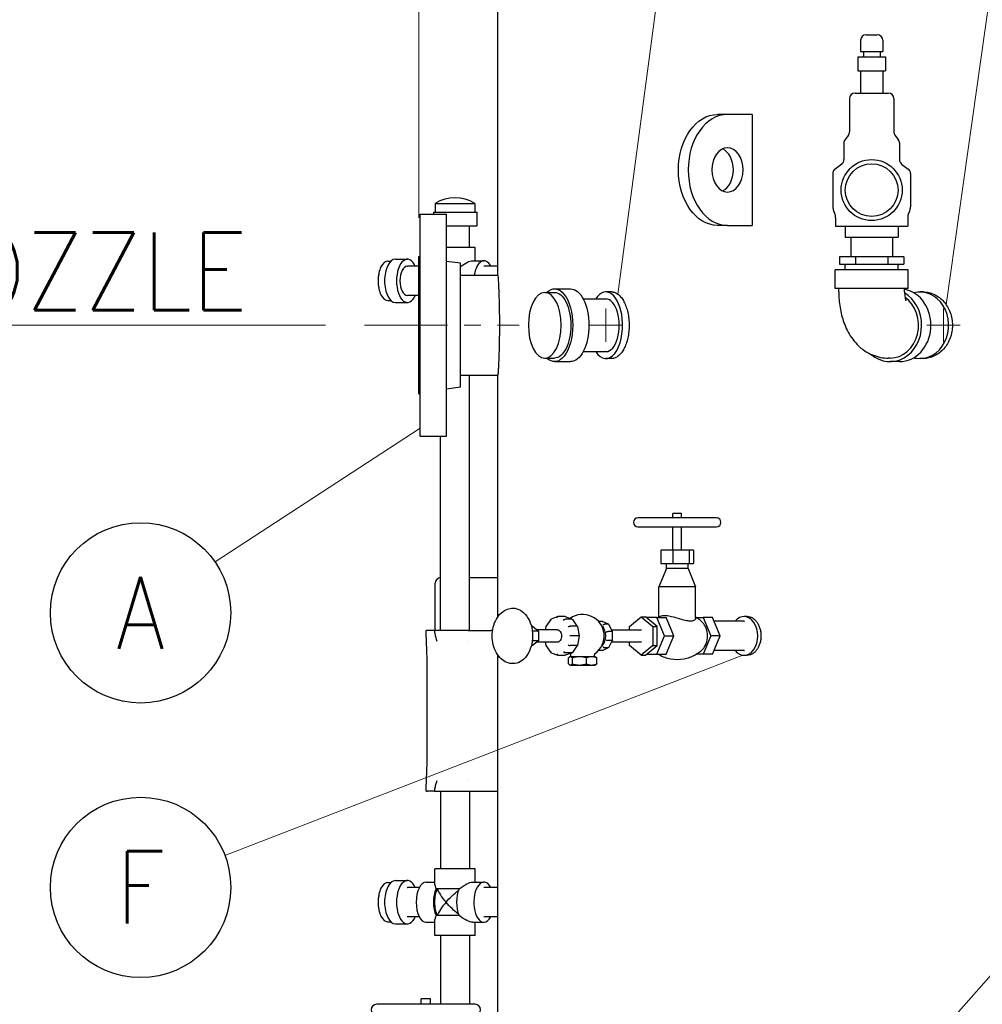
# Model space of a CAD drawing. Extents: x 0 to 796, y 0 to 496.
# Tile 194 of 242: x 610 to 653, y 256 to 300. Entities that reach past the tile are written whole.
import ezdxf
from ezdxf.enums import TextEntityAlignment as Align

# ---------------------------------------------------------------- set-up
doc = ezdxf.new("R2010")
doc.units = 0
doc.header["$LTSCALE"] = 12
doc.header["$MEASUREMENT"] = 0
doc.header["$PDMODE"] = 1
doc.linetypes.add('CSS', pattern=[0.5, 0.3125, -0.0625, 0.0625, -0.0625])
doc.layers.get('0').update_dxf_attribs({"linetype": 'CONTINUOUS'})
doc.layers.get('Defpoints').update_dxf_attribs({"linetype": 'CONTINUOUS'})
doc.layers.add('CSS', color=4, linetype='CSS', lineweight=13)
doc.layers.add('Leader', color=41, linetype='CONTINUOUS', lineweight=13)
for name, color, linetype in [('D', 2, 'CONTINUOUS'), ('Q', 4, 'CONTINUOUS'), ('X', 1, 'CONTINUOUS')]:
    doc.layers.add(name, color=color, linetype=linetype)
doc.styles.get("Standard").update_dxf_attribs({"font": 'SIMPLEX.SHX', "width": 0.875})
doc.dimstyles.get("Standard").update_dxf_attribs({"dimscale": 28, "dimtxt": 0.125, "dimasz": 0.125, "dimexe": 0.04375, "dimexo": 0.0625, "dimgap": 0.04375, "dimtad": 0, "dimtih": 1, "dimtoh": 1, "dimdec": 4, "dimzin": 12, "dimdsep": 46, "dimlunit": 5, "dimtxsty": 'Standard', "dimcen": 0, "dimclrd": 256, "dimclre": 256, "dimclrt": 256, "dimadec": 1, "dimazin": 3, "dimtfac": 0.875, "dimtdec": 4, "dimtofl": 0, "dimtmove": 0, "dimatfit": 2, "dimfxl": 1, "dimtolj": 1, "dimtzin": 12, "dimlwd": 13, "dimlwe": 13, "dimarcsym": 0})

# ---------------------------------------------------------------- blocks, each defined once
blk = doc.blocks.new('*D69')
at = {"layer": 'D', "lineweight": 13, "transparency": 16777216}
for p, q in [((623.611, 286.293), (585.508, 286.293)), ((586.733, 282.793), (586.733, 241.404)), ((586.733, 194.793), (586.733, 235.454)), ((641.028, 191.293), (585.508, 191.293))]:
    blk.add_line(p, q, dxfattribs=at)
at = {"layer": 'D', "transparency": 16777216}
for points in [[(586.15, 282.793), (587.317, 282.793), (586.733, 286.293)], [(586.15, 194.793), (587.317, 194.793), (586.733, 191.293)]]:
    blk.add_solid(points, dxfattribs=at)
at = {"layer": 'Defpoints', "color": 0, "transparency": 16777216}
for p in [(625.361, 286.293), (586.733, 191.293), (642.778, 191.293)]:
    blk.add_point(p, dxfattribs=at)
at = {"layer": 'D', "transparency": 16777216, "insert": (586.733, 238.429), "char_height": 3.5, "attachment_point": 5}
blk.add_mtext('\\A1;95{}{\\C2;%%p1}', dxfattribs=at)
blk = doc.blocks.new('*D114')
at = {"layer": 'D', "lineweight": 13, "transparency": 16777216}
for p, q in [((627.815, 291.138), (627.815, 334.744)), ((669.69, 319.802), (669.69, 334.744)), ((666.19, 333.519), (631.315, 333.519))]:
    blk.add_line(p, q, dxfattribs=at)
at = {"layer": 'D', "transparency": 16777216}
for points in [[(631.315, 334.102), (631.315, 332.935), (627.815, 333.519)], [(666.19, 334.102), (666.19, 332.935), (669.69, 333.519)]]:
    blk.add_solid(points, dxfattribs=at)
at = {"layer": 'Defpoints', "color": 0, "transparency": 16777216}
for p in [(627.815, 333.519), (669.69, 318.052), (627.815, 289.388)]:
    blk.add_point(p, dxfattribs=at)
at = {"layer": 'D', "transparency": 16777216, "insert": (648.752, 337.41), "char_height": 3.5, "attachment_point": 5}
blk.add_mtext('\\A1;42{}{\\C2;%%p1/2}', dxfattribs=at)
blk = doc.blocks.new('*D137')
at = {"layer": 'D', "lineweight": 13, "transparency": 16777216}
for p, q in [((613.332, 370.293), (564.529, 370.293)), ((565.754, 366.793), (565.754, 283.841)), ((565.754, 194.793), (565.754, 277.891)), ((641.028, 191.293), (564.529, 191.293))]:
    blk.add_line(p, q, dxfattribs=at)
at = {"layer": 'D', "transparency": 16777216}
for points in [[(565.171, 366.793), (566.338, 366.793), (565.754, 370.293)], [(565.171, 194.793), (566.338, 194.793), (565.754, 191.293)]]:
    blk.add_solid(points, dxfattribs=at)
at = {"layer": 'Defpoints', "color": 0, "transparency": 16777216}
for p in [(615.082, 370.293), (565.754, 191.293), (642.778, 191.293)]:
    blk.add_point(p, dxfattribs=at)
at = {"layer": 'D', "transparency": 16777216, "insert": (565.754, 280.866), "char_height": 3.5, "attachment_point": 5}
blk.add_mtext('\\A1;179{}{\\C2;%%p1}', dxfattribs=at)

msp = doc.modelspace()

# ---------------------------------------------------------------- linework, layer by layer
for p, q in [((631.37703, 288.54328), (631.37703, 301.29328)), ((647.70961, 299.13328), (647.70961, 298.63328)), ((647.95961, 299.38328), (648.20961, 299.38328)), ((648.20961, 299.38328), (648.45961, 299.38328)), ((648.70961, 299.13328), (648.70961, 298.63328)), ((647.70961, 298.63328), (648.70961, 298.63328)), ((647.83461, 298.63328), (647.83461, 298.38328)), ((648.58461, 298.63328), (648.58461, 298.38328)), ((647.58461, 298.38328), (648.83461, 298.38328)), ((647.58461, 298.38328), (647.58461, 297.75828)), ((648.83461, 298.38328), (648.83461, 297.75828)), ((647.58461, 297.75828), (648.83461, 297.75828)), ((647.70961, 297.75828), (647.70961, 296.75828)), ((648.70961, 297.75828), (648.70961, 296.75828)), ((647.20961, 296.50828), (647.20961, 295.00828)), ((647.45961, 296.75828), (648.20961, 296.75828)), ((648.20961, 296.75828), (648.95961, 296.75828)), ((649.20961, 296.50828), (649.20961, 295.00828)), ((641.71461, 295.79328), (641.27267, 295.79328)), ((642.82037, 295.79328), (641.71461, 295.79328)), ((642.82037, 295.79328), (642.82037, 290.79328)), ((647.15961, 294.85828), (647.00961, 294.65828)), ((649.25961, 294.85828), (649.40961, 294.65828)), ((646.95961, 294.50828), (646.95961, 293.75828)), ((649.45961, 294.50828), (649.45961, 293.75828)), ((646.85961, 293.55828), (646.55961, 293.33328)), ((649.55961, 293.55828), (649.85961, 293.33328)), ((646.45961, 293.13328), (646.45961, 291.63328)), ((649.95961, 293.13328), (649.95961, 291.63328)), ((627.87453, 281.29328), (627.87453, 291.29328)), ((627.87453, 291.29328), (629.06453, 291.29328)), ((629.06453, 281.29328), (629.06453, 291.29328)), ((646.54614, 291.32559), (646.49807, 291.44097)), ((646.58461, 291.13328), (646.58461, 290.75828)), ((649.83461, 291.13328), (649.83461, 290.75828)), ((649.87307, 291.32559), (649.92114, 291.44097)), ((641.71461, 290.79328), (641.27267, 290.79328)), ((641.71461, 290.79328), (642.82037, 290.79328)), ((646.58461, 290.75828), (649.83461, 290.75828)), ((647.02211, 290.75828), (647.02211, 290.25828)), ((649.39711, 290.75828), (649.39711, 290.25828)), ((647.02211, 290.25828), (649.39711, 290.25828)), ((647.27211, 290.25828), (647.27211, 289.38328)), ((649.14711, 290.25828), (649.14711, 289.38328)), ((627.81453, 283.19828), (627.81453, 289.38828)), ((627.81453, 289.38828), (627.87453, 289.38828)), ((646.76623, 289.38328), (646.76623, 289.04328)), ((647.48792, 289.38328), (646.76623, 289.38328)), ((648.93129, 289.38328), (647.48792, 289.38328)), ((647.48792, 289.38328), (647.48792, 289.04328)), ((648.93129, 289.38328), (648.93129, 289.04328)), ((649.65298, 289.38328), (648.93129, 289.38328)), ((649.65298, 289.38328), (649.65298, 289.04328)), ((629.69453, 289.09093), (629.06453, 289.16828)), ((629.69453, 283.49563), (629.69453, 289.09093)), ((646.76623, 289.04328), (647.48792, 289.04328)), ((647.01448, 289.04328), (647.01448, 288.98994)), ((647.02062, 288.79328), (647.01448, 288.98994)), ((647.48792, 289.04328), (648.93129, 289.04328)), ((648.93129, 289.04328), (649.65298, 289.04328)), ((649.39859, 288.79328), (649.40473, 288.98994)), ((649.40473, 289.04328), (649.40473, 288.98994)), ((629.69453, 288.54328), (631.37703, 288.54328)), ((649.84961, 288.79328), (646.56961, 288.79328)), ((646.56961, 287.95328), (646.56961, 288.79328)), ((649.84961, 287.95328), (649.84961, 288.79328)), ((636.50993, 287.79328), (636.23929, 287.79328)), ((649.84961, 287.95328), (646.56961, 287.95328)), ((646.72961, 287.79328), (646.72961, 287.95328)), ((649.68961, 287.79328), (649.68961, 287.95328)), ((650.53328, 287.79328), (650.37703, 287.79328)), ((636.50993, 284.79328), (636.23929, 284.79328)), ((649.03961, 284.81328), (648.95961, 284.81328)), ((649.45961, 284.65328), (649.03961, 284.65328)), ((650.53328, 284.79328), (650.37703, 284.79328)), ((629.69453, 284.04328), (631.37703, 284.04328)), ((631.37703, 273.16072), (631.37703, 284.04328)), ((627.81453, 283.19828), (627.87453, 283.19828)), ((629.69453, 283.49563), (629.06453, 283.41828)), ((627.87453, 281.29328), (629.06453, 281.29328)), ((642.5985, 273.16828), (642.46238, 273.16828)), ((642.5985, 271.41828), (642.46238, 271.41828))]:
    msp.add_line(p, q)
for radius in [1.375, 1.1875]:
    msp.add_circle((648.20961, 292.38328), radius)
for centre, radius, start, end in [((647.95961, 299.13328), 0.25, 90, 180), ((648.45961, 299.13328), 0.25, 360, 90), ((647.45961, 296.50828), 0.25, 90, 180), ((648.95961, 296.50828), 0.25, 360, 90), ((647.20961, 294.50828), 0.25, 143.130102, 180), ((646.95961, 295.00828), 0.25, 323.130102, 360), ((649.45961, 295.00828), 0.25, 180, 216.869898), ((649.20961, 294.50828), 0.25, 0, 36.869898), ((646.70961, 293.75828), 0.25, 306.869898, 0), ((649.70961, 293.75828), 0.25, 180, 233.130102), ((646.70961, 293.13328), 0.25, 126.869898, 180), ((649.70961, 293.13328), 0.25, 360, 53.130102), ((646.95961, 291.63328), 0.5, 180, 202.619865), ((649.45961, 291.63328), 0.5, 337.380135, 0), ((646.08461, 291.13328), 0.5, 0, 22.619865), ((650.33461, 291.13328), 0.5, 157.380135, 180)]:
    msp.add_arc(centre, radius, start, end)
at = {"extrusion": (0, 0, -1)}
for centre, major_axis, start_param in [((641.27267, 293.29328), (0, -2.5), 0), ((641.71461, 293.29328), (0, -1), -3.14159265)]:
    msp.add_ellipse(centre, major_axis=major_axis, ratio=0.70710678, start_param=start_param, end_param=3.14159265, dxfattribs=at)
for centre, major_axis, ratio, start_param, end_param in [((641.71461, 293.29328), (0, 2.5), 0.70710678, 0, 3.14159265), ((641.27267, 293.29328), (0, -1), 0.70710678, 0.3178237, 2.82376895), ((636.23929, 286.29328), (0, 1.5), 0.5, -1.37475597, 0.65726415), ((649.03961, 286.29328), (0, -1.64), 0.8660254, -0.64144339, 2.66577184), ((649.03961, 286.29328), (0, -1.48), 0.8660254, 0, 2.59196631), ((649.45961, 286.29328), (0, -1.64), 0.8660254, 0, 2.97893666), ((650.37703, 286.29328), (0, -1.5), 0.8660254, -0.12311186, 3.35807018), ((636.23929, 286.29328), (0, -1.5), 0.5, -0.65726415, 1.76683668), ((650.37703, 286.29328), (0, -1.5), 0.8660254, -0.21647753, -0.12311186), ((642.46238, 272.29328), (0, -0.875), 0.70710678, -0.7205718, 3.86216445)]:
    msp.add_ellipse(centre, major_axis=major_axis, ratio=ratio, start_param=start_param, end_param=end_param)
for points, knots in [([(631.37703, 288.54328), (631.37703, 288.54328), (631.37783, 288.52976), (631.38111, 288.4728), (631.38359, 288.42938), (631.38982, 288.31456), (631.39357, 288.24307), (631.40163, 288.07786), (631.40592, 287.98414), (631.41423, 287.7844), (631.41852, 287.67157), (631.42658, 287.42586), (631.43034, 287.29299), (631.43658, 287.01582), (631.43906, 286.8713), (631.44235, 286.58068), (631.44315, 286.43457), (631.44315, 286.15199), (631.44235, 286.00588), (631.43906, 285.71525), (631.43658, 285.57073), (631.43034, 285.29357), (631.42658, 285.1607), (631.41852, 284.91499), (631.41423, 284.80215), (631.40592, 284.60242), (631.40163, 284.5087), (631.39357, 284.34349), (631.38982, 284.272), (631.38359, 284.15718), (631.38111, 284.11376), (631.37783, 284.0568), (631.37703, 284.04328), (631.37703, 284.04328)], [-25.83955118, -25.83955118, -25.83955118, -25.83955118, -24.76290343, -24.76290343, -23.68625568, -23.68625568, -22.60960793, -22.60960793, -21.53296018, -21.53296018, -20.456312, -20.456312, -19.37966382, -19.37966382, -18.30301563, -18.30301563, -17.22636745, -17.22636745, -16.14971927, -16.14971927, -15.07307109, -15.07307109, -13.9964229, -13.9964229, -12.91977472, -12.91977472, -11.84312697, -11.84312697, -10.76647922, -10.76647922, -9.68983147, -9.68983147, -8.61318373, -8.61318373, -8.61318373, -8.61318373]), ([(636.50993, 287.79328), (636.55702, 287.79328), (636.60603, 287.78427), (636.70416, 287.7463), (636.75328, 287.71736), (636.84807, 287.64082), (636.89381, 287.59315), (636.97882, 287.48301), (637.01809, 287.42052), (637.08786, 287.28736), (637.12076, 287.21213), (637.17893, 287.04831), (637.20421, 286.95972), (637.24488, 286.77494), (637.26031, 286.6786), (637.28055, 286.48486), (637.28537, 286.38746), (637.28537, 286.1991), (637.28055, 286.1017), (637.26031, 285.90796), (637.24488, 285.81162), (637.20421, 285.62684), (637.17893, 285.53825), (637.12076, 285.37443), (637.08786, 285.2992), (637.01809, 285.16604), (636.97882, 285.10355), (636.89381, 284.9934), (636.84807, 284.94574), (636.75328, 284.8692), (636.70416, 284.84026), (636.60603, 284.80229), (636.55702, 284.79328), (636.50993, 284.79328)], [-17.22400369, -17.22400369, -17.22400369, -17.22400369, -16.5063369, -16.5063369, -15.7886701, -15.7886701, -15.07100331, -15.07100331, -14.35333652, -14.35333652, -13.63566967, -13.63566967, -12.91800282, -12.91800282, -12.20033597, -12.20033597, -11.48266913, -11.48266913, -10.76500228, -10.76500228, -10.04733543, -10.04733543, -9.32966858, -9.32966858, -8.61200173, -8.61200173, -7.89433494, -7.89433494, -7.17666815, -7.17666815, -6.45900135, -6.45900135, -5.74133456, -5.74133456, -5.74133456, -5.74133456]), ([(646.72961, 287.79328), (646.72961, 287.55871), (646.74781, 287.32421), (646.82312, 286.86064), (646.87991, 286.63166), (647.04366, 286.18088), (647.14975, 285.95843), (647.44941, 285.523), (647.64467, 285.30554), (648.11487, 284.99998), (648.35107, 284.89557), (648.72587, 284.8245), (648.84271, 284.81328), (648.95961, 284.81328)], [3.14159265, 3.14159265, 3.14159265, 3.14159265, 3.45575192, 3.45575192, 3.76991118, 3.76991118, 4.08407045, 4.08407045, 4.39822972, 4.39822972, 4.61786373, 4.61786373, 4.71238898, 4.71238898, 4.71238898, 4.71238898]), ([(649.68961, 287.79328), (649.68961, 287.74776), (649.69169, 287.70224), (649.69943, 287.61706), (649.70499, 287.57727), (649.71761, 287.50907), (649.72455, 287.48005), (649.73727, 287.43528), (649.74311, 287.4186), (649.75072, 287.39919), (649.75303, 287.39449), (649.75303, 287.39449)], [3.141592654, 3.141592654, 3.141592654, 3.141592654, 3.321278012, 3.321278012, 3.496123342, 3.496123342, 3.658463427, 3.658463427, 3.80654507, 3.80654507, 3.927859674, 3.927859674, 3.927859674, 3.927859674]), ([(650.53328, 287.79328), (650.61484, 287.79328), (650.69937, 287.78427), (650.86788, 287.7463), (650.95186, 287.71736), (651.11327, 287.64082), (651.19083, 287.59315), (651.33449, 287.48301), (651.40059, 287.42052), (651.51776, 287.28736), (651.57283, 287.21213), (651.67001, 287.04831), (651.71212, 286.95972), (651.77979, 286.77494), (651.80541, 286.6786), (651.83902, 286.48486), (651.847, 286.38746), (651.847, 286.1991), (651.83902, 286.1017), (651.80541, 285.90796), (651.77979, 285.81162), (651.71212, 285.62684), (651.67001, 285.53825), (651.57283, 285.37443), (651.51776, 285.2992), (651.40059, 285.16604), (651.33449, 285.10355), (651.19083, 284.9934), (651.11327, 284.94574), (650.95186, 284.8692), (650.86788, 284.84026), (650.69937, 284.80229), (650.61484, 284.79328), (650.53328, 284.79328)], [-17.22400369, -17.22400369, -17.22400369, -17.22400369, -16.5063369, -16.5063369, -15.7886701, -15.7886701, -15.07100331, -15.07100331, -14.35333652, -14.35333652, -13.63566967, -13.63566967, -12.91800282, -12.91800282, -12.20033597, -12.20033597, -11.48266913, -11.48266913, -10.76500228, -10.76500228, -10.04733543, -10.04733543, -9.32966858, -9.32966858, -8.61200173, -8.61200173, -7.89433494, -7.89433494, -7.17666815, -7.17666815, -6.45900135, -6.45900135, -5.74133456, -5.74133456, -5.74133456, -5.74133456]), ([(642.5985, 273.16828), (642.63734, 273.16828), (642.6776, 273.16302), (642.75786, 273.14088), (642.79787, 273.124), (642.87475, 273.07935), (642.91169, 273.05154), (642.98013, 272.98729), (643.01162, 272.95084), (643.06744, 272.87316), (643.09368, 272.82927), (643.13997, 272.7337), (643.16003, 272.68203), (643.19227, 272.57424), (643.20447, 272.51804), (643.22048, 272.40503), (643.22428, 272.34821), (643.22428, 272.23834), (643.22048, 272.18153), (643.20447, 272.06852), (643.19227, 272.01232), (643.16003, 271.90453), (643.13997, 271.85285), (643.09368, 271.75729), (643.06744, 271.7134), (643.01162, 271.63572), (642.98013, 271.59927), (642.91169, 271.53501), (642.87475, 271.50721), (642.79787, 271.46256), (642.75786, 271.44568), (642.6776, 271.42354), (642.63734, 271.41828), (642.5985, 271.41828)], [-10.04660878, -10.04660878, -10.04660878, -10.04660878, -9.62800008, -9.62800008, -9.20939138, -9.20939138, -8.79078268, -8.79078268, -8.37217399, -8.37217399, -7.95356529, -7.95356529, -7.53495659, -7.53495659, -7.11634788, -7.11634788, -6.69773918, -6.69773918, -6.27913048, -6.27913048, -5.86052178, -5.86052178, -5.44191308, -5.44191308, -5.02330438, -5.02330438, -4.60469568, -4.60469568, -4.18608699, -4.18608699, -3.76747829, -3.76747829, -3.34886959, -3.34886959, -3.34886959, -3.34886959])]:
    msp.add_open_spline(points, degree=3, knots=knots)
at = {"layer": 'CSS'}
msp.add_line((625.36067, 286.29328), (632.33453, 286.29328), dxfattribs=at)
at = {"layer": 'D'}
for centre in [(615.28247, 273.33072), (615.28247, 260.96186)]:
    msp.add_circle(centre, 4.0625, dxfattribs=at)
at = {"layer": 'Leader'}
for p, q in [((636.7829, 287.69294), (640.31243, 314.29494)), ((651.56894, 287.21253), (655.3823, 314.29932)), ((636.23929, 285.54328), (636.23929, 287.04328)), ((651.43953, 285.54328), (651.43953, 287.04328)), ((636.98929, 286.29328), (635.48929, 286.29328)), ((652.18953, 286.29328), (650.68953, 286.29328)), ((627.87453, 281.65841), (618.63411, 275.62645)), ((668.56006, 274.01204), (617.96892, 216.623)), ((642.40437, 271.42213), (619.08179, 262.40029))]:
    msp.add_line(p, q, dxfattribs=at)
at = {"layer": 'Q'}
for p, q in [((628.55578, 291.78352), (629.44578, 291.78352)), ((628.55578, 291.78352), (628.55578, 291.39552)), ((629.44578, 291.78352), (630.33578, 291.78352)), ((630.33578, 291.78352), (630.33578, 291.39552)), ((628.47078, 291.39552), (629.44578, 291.39552)), ((628.47078, 291.39552), (628.47078, 291.29328)), ((629.44578, 291.39552), (630.42078, 291.39552)), ((630.42078, 291.39552), (630.42078, 290.77552)), ((629.06453, 290.77552), (629.44578, 290.77552)), ((629.44578, 290.77552), (630.42078, 290.77552)), ((630.10328, 289.79328), (630.10328, 290.77552)), ((630.22953, 289.79328), (629.06453, 289.79328)), ((630.35078, 289.79328), (630.22953, 289.79328)), ((630.35078, 289.19828), (630.35078, 289.79328)), ((626.42314, 289.18328), (626.56008, 289.18328)), ((626.75916, 289.26828), (627.29609, 289.26828)), ((627.81453, 288.95078), (627.29609, 288.95078)), ((630.22953, 289.19828), (630.74481, 289.19828)), ((631.37703, 288.95078), (630.74481, 288.95078)), ((627.81453, 287.63578), (627.29609, 287.63578)), ((633.48634, 287.77328), (633.92282, 287.77328)), ((633.92282, 287.93328), (634.65028, 287.93328)), ((626.42314, 287.40328), (626.56008, 287.40328)), ((626.75916, 287.31828), (627.29609, 287.31828)), ((635.21584, 287.48078), (636.23929, 287.48078)), ((635.21584, 285.10578), (636.23929, 285.10578)), ((633.48634, 284.81328), (633.92282, 284.81328)), ((633.92282, 284.65328), (634.65028, 284.65328)), ((630.10328, 272.54328), (630.10328, 284.04328)), ((628.78828, 272.54328), (628.78828, 281.29328)), ((639.31523, 277.80509), (639.25757, 277.80509)), ((639.25757, 277.60824), (639.25757, 277.80509)), ((639.65127, 277.80509), (639.31523, 277.80509)), ((639.65127, 277.60824), (639.65127, 277.80509)), ((641.22608, 277.60824), (637.68277, 277.60824)), ((637.68277, 277.21454), (641.22608, 277.21454)), ((639.25757, 276.15155), (639.25757, 277.21454)), ((639.65127, 276.15155), (639.65127, 277.21454)), ((638.71671, 276.15155), (638.71671, 275.561)), ((639.25675, 276.15155), (638.71671, 276.15155)), ((639.99447, 276.15155), (639.25675, 276.15155)), ((639.25675, 276.15155), (639.25675, 275.561)), ((639.99447, 276.15155), (639.99447, 275.561)), ((640.19214, 276.15155), (639.99447, 276.15155)), ((640.19214, 276.15155), (640.19214, 275.561)), ((638.71671, 275.561), (639.25675, 275.561)), ((638.9623, 275.32478), (638.9623, 275.561)), ((639.25675, 275.561), (639.99447, 275.561)), ((639.94655, 275.32478), (639.94655, 275.561)), ((639.99447, 275.561), (640.19214, 275.561)), ((638.9623, 275.32478), (638.62765, 274.498)), ((639.10644, 275.32478), (638.9623, 275.32478)), ((639.94655, 275.32478), (639.10644, 275.32478)), ((639.94655, 275.32478), (640.28119, 274.498)), ((638.86981, 274.498), (638.62765, 274.498)), ((638.62765, 273.13763), (638.62765, 274.498)), ((640.28119, 274.498), (638.86981, 274.498)), ((640.28119, 273.08862), (640.28119, 274.498)), ((633.758, 273.04077), (633.5346, 272.72484)), ((634.0776, 273.16622), (633.76897, 273.04926)), ((634.39803, 273.16828), (634.08867, 273.16828)), ((634.70739, 273.05105), (634.39803, 273.05105)), ((634.4091, 273.16622), (634.71773, 273.04926)), ((634.72871, 273.04077), (634.9521, 272.72484)), ((636.07741, 272.94953), (635.90614, 272.94953)), ((636.362, 272.82183), (636.09046, 272.9466)), ((637.30109, 272.72516), (637.83003, 273.15703)), ((637.83003, 273.15703), (638.0249, 273.15703)), ((637.83003, 273.15703), (638.35896, 272.72516)), ((638.55384, 272.72516), (638.0249, 273.15703)), ((638.5392, 273.12005), (638.07019, 273.12005)), ((638.5392, 273.12005), (638.95679, 273.12005)), ((638.87673, 272.29328), (638.5392, 273.12005)), ((639.29431, 272.29328), (638.95679, 273.12005)), ((640.31121, 273.12005), (640.62712, 273.12005)), ((641.0447, 273.12005), (640.62712, 273.12005)), ((640.62712, 273.12005), (640.96464, 272.29328)), ((641.38223, 272.29328), (641.0447, 273.12005)), ((642.46238, 272.95078), (641.1138, 272.95078)), ((632.93962, 272.73078), (632.88372, 272.73078)), ((633.20754, 272.51203), (632.92598, 272.51203)), ((632.93962, 272.73078), (633.20754, 272.51203)), ((634.04448, 272.57453), (633.13099, 272.57453)), ((633.20754, 272.51203), (633.20754, 272.07453)), ((633.53327, 272.7217), (633.50538, 272.57453)), ((634.93386, 272.73078), (634.6245, 272.73078)), ((634.95344, 272.7217), (635.03461, 272.29328)), ((636.35017, 272.8242), (636.17339, 272.8242)), ((636.51874, 272.49607), (636.34196, 272.49607)), ((636.5367, 272.49155), (636.37188, 272.81236)), ((636.49985, 272.56328), (637.83003, 272.56328)), ((636.53704, 272.09643), (636.53704, 272.49012)), ((637.30109, 272.56328), (637.30109, 272.72516)), ((638.35896, 272.72516), (638.55384, 272.72516)), ((638.35896, 272.72516), (638.35896, 271.8614)), ((638.55384, 271.8614), (638.55384, 272.72516)), ((633.20754, 272.07453), (632.92598, 272.07453)), ((633.20754, 272.07453), (632.93962, 271.85578)), ((634.04448, 272.01203), (633.13099, 272.01203)), ((633.50538, 272.01203), (633.53327, 271.86486)), ((634.70739, 272.29328), (634.61744, 272.29328)), ((635.01675, 272.29328), (634.70739, 272.29328)), ((635.03461, 272.29328), (634.95344, 271.86486)), ((635.03461, 272.29328), (635.01675, 272.29328)), ((636.51874, 272.09049), (636.34196, 272.09049)), ((636.37188, 271.77419), (636.5367, 272.09501)), ((636.49985, 272.02328), (637.83003, 272.02328)), ((637.30109, 271.8614), (637.30109, 272.02328)), ((638.5392, 271.46651), (638.87673, 272.29328)), ((638.87673, 272.29328), (639.29431, 272.29328)), ((638.95679, 271.46651), (639.29431, 272.29328)), ((640.96464, 272.29328), (640.62712, 271.46651)), ((641.38223, 272.29328), (640.96464, 272.29328)), ((641.0447, 271.46651), (641.38223, 272.29328)), ((632.93962, 271.85578), (632.88372, 271.85578)), ((633.5346, 271.86172), (633.758, 271.54579)), ((634.93386, 271.85578), (634.6245, 271.85578)), ((634.9521, 271.86172), (634.72871, 271.54579)), ((636.07741, 271.63703), (635.90614, 271.63703)), ((636.09046, 271.63996), (636.362, 271.76473)), ((636.35017, 271.76236), (636.17339, 271.76236)), ((637.83003, 271.42953), (637.30109, 271.8614)), ((638.35896, 271.8614), (637.83003, 271.42953)), ((638.0249, 271.42953), (638.55384, 271.8614)), ((638.35896, 271.8614), (638.55384, 271.8614)), ((642.46238, 271.63578), (641.1138, 271.63578)), ((631.37703, 247.41828), (631.37703, 271.42583)), ((633.76897, 271.53729), (634.0776, 271.42034)), ((634.39803, 271.41828), (634.08867, 271.41828)), ((634.70739, 271.53551), (634.39803, 271.53551)), ((634.71773, 271.53729), (634.4091, 271.42034)), ((634.55964, 271.03154), (634.55964, 271.30502)), ((634.6252, 271.35578), (634.60515, 271.3442)), ((634.64456, 271.35578), (634.6252, 271.35578)), ((635.04643, 271.35578), (634.64456, 271.35578)), ((634.66228, 271.35578), (634.66228, 271.45011)), ((634.72949, 271.03154), (634.72949, 271.30502)), ((635.5954, 271.35578), (635.04643, 271.35578)), ((635.36338, 271.03154), (635.36338, 271.30502)), ((635.76186, 271.35578), (635.5954, 271.35578)), ((635.72478, 271.35578), (635.72478, 271.45011)), ((635.76186, 271.35578), (635.7819, 271.3442)), ((635.82742, 271.03154), (635.82742, 271.30502)), ((637.83003, 271.42953), (638.0249, 271.42953)), ((638.07019, 271.46651), (638.5392, 271.46651)), ((638.5392, 271.46651), (638.95679, 271.46651)), ((640.62712, 271.46651), (640.31121, 271.46651)), ((641.0447, 271.46651), (640.62712, 271.46651)), ((634.6252, 270.98078), (634.60515, 270.99235)), ((634.6252, 270.98078), (634.64456, 270.98078)), ((634.64456, 270.98078), (635.04643, 270.98078)), ((635.04643, 270.98078), (635.5954, 270.98078)), ((635.5954, 270.98078), (635.76186, 270.98078)), ((635.76186, 270.98078), (635.7819, 270.99235)), ((628.78828, 265.29328), (628.78828, 261.81104)), ((630.10328, 265.29328), (630.10328, 261.81104)), ((630.22953, 261.79328), (628.54078, 261.79328)), ((628.54078, 261.07703), (628.54078, 261.79328)), ((628.78883, 261.79328), (628.78828, 261.81104)), ((630.10272, 261.79328), (630.10328, 261.81104)), ((630.35078, 261.79328), (630.22953, 261.79328)), ((630.35078, 261.19828), (630.35078, 261.79328)), ((626.42314, 261.18328), (626.56008, 261.18328)), ((626.75916, 261.26828), (627.29609, 261.26828)), ((627.8358, 260.95078), (627.29609, 260.95078)), ((628.14674, 261.19828), (628.54078, 261.19828)), ((629.62663, 260.89328), (628.5874, 260.89328)), ((630.22953, 261.19828), (630.74481, 261.19828)), ((631.37703, 260.95078), (630.74481, 260.95078)), ((627.8358, 259.63578), (627.29609, 259.63578)), ((629.62663, 259.69328), (628.5874, 259.69328)), ((631.37703, 259.63578), (630.74481, 259.63578)), ((626.42314, 259.40328), (626.56008, 259.40328)), ((626.75916, 259.31828), (627.29609, 259.31828)), ((628.14674, 259.38828), (628.54078, 259.38828)), ((628.54078, 258.79328), (628.54078, 259.50953)), ((630.22953, 259.38828), (630.74481, 259.38828)), ((630.35078, 258.79328), (630.35078, 259.38828)), ((630.22953, 258.79328), (628.54078, 258.79328)), ((628.78828, 258.79328), (628.78828, 255.69289)), ((630.10328, 258.79328), (630.10328, 255.69289)), ((630.35078, 258.79328), (630.22953, 258.79328)), ((630.34485, 255.69289), (625.91572, 255.69289)), ((628.34682, 255.93895), (627.91375, 255.93895)), ((627.91375, 255.69289), (627.91375, 255.93895)), ((628.34682, 255.69289), (628.34682, 255.93895))]:
    msp.add_line(p, q, dxfattribs=at)
for centre, radius, start, end in [((629.44578, 290.33789), 1.69763, 58.381478, 121.618522), ((627.67509, 288.29328), 1.69763, 169.512266, 190.487734), ((637.68277, 277.41139), 0.19685, 90, 270), ((641.22608, 277.41139), 0.19685, 270, 90), ((635.19353, 272.29328), 0.96875, 305.152703, 125.487474), ((635.19353, 272.29328), 0.96875, 234.512526, 234.847297), ((634.59978, 271.45011), 0.0625, 360, 54.847297), ((635.78728, 271.45011), 0.0625, 125.152703, 180), ((627.67509, 260.29328), 1.69763, 169.512266, 190.487734), ((625.91572, 255.44682), 0.24606, 90, 270), ((630.34485, 255.44682), 0.24606, 270, 90)]:
    msp.add_arc(centre, radius, start, end, dxfattribs=at)
for centre, major_axis, ratio, start_param, end_param in [((627.29609, 288.29328), (0, 0.975), 0.5, -0.83070009, 1.57079633), ((626.42314, 288.29328), (0, 0.89), 0.5, 0, 1.57079633), ((626.75916, 288.29328), (0, 0.975), 0.5, 0, 1.57079633), ((627.29313, 288.29333), (0.00297, 0.65745), 0.5, 0, 3.14159265), ((630.74481, 288.29328), (0, 0.905), 0.5, -0.75755343, 1.29091344), ((626.42314, 288.29328), (0, -0.89), 0.5, -1.57079633, 0), ((626.75916, 288.29328), (0, -0.975), 0.5, -1.57079633, 0), ((627.29609, 288.29328), (0, -0.975), 0.5, -1.57079633, 0.83070009), ((636.24465, 286.29338), (-0.00536, 1.1874), 0.5, 3.14159265, 6.28318531), ((634.39803, 273.10357), (0, 0.0647), 0.6830127, -0.25326156, 0), ((640.28959, 272.29328), (0, 0.74409), 0.70710678, -2.52611294, -0.61547971), ((642.46238, 272.29328), (0, 0.6575), 0.70710678, -0.03125509, 0), ((635.85644, 272.29328), (0, 0.53125), 0.70710678, -1.57079633, -0.53353364), ((636.32285, 272.77103), (0.0449, 0.04691), 0.55725459, -0.19025319, 0.48996179), ((636.47454, 272.47576), (0.06241, 0.01509), 0.2176587, -0.05259159, 0.73280657), ((635.85644, 272.29328), (0, 0.53125), 0.70710678, -2.60805901, -1.57079633), ((636.29777, 272.11079), (0.06241, -0.01509), 0.2176587, -2.3036029, -0.73280657), ((633.59247, 271.88813), (0.05871, 0.02492), 0.35154199, -4.02061537, -3.06529875), ((633.80219, 271.59154), (0.03935, 0.05083), 0.59927993, -4.27801834, -2.96048358), ((634.37515, 271.59154), (0.03935, -0.05083), 0.59927993, -2.00516696, -0.43437064), ((634.58487, 271.88813), (0.05871, -0.02492), 0.35154199, -2.26256994, -0.69177361), ((634.68451, 271.59154), (-0.03935, 0.05083), 0.59927993, -3.57596329, -2.96048358), ((634.89423, 271.88813), (-0.05871, 0.02492), 0.35154199, -3.83336627, -3.06529875), ((636.14607, 271.81553), (0.0449, -0.04691), 0.55725459, -2.06075812, -0.48996179), ((642.46238, 272.29328), (0, -0.6575), 0.70710678, 0, 0.03125509), ((634.08867, 271.48298), (0, -0.0647), 0.6830127, -1.57079633, 0), ((634.39803, 271.48298), (0, 0.0647), 0.6830127, -3.14159265, -2.88833109), ((627.29609, 260.29328), (0, 0.975), 0.5, -0.83070009, 1.57079633), ((626.42314, 260.29328), (0, 0.89), 0.5, 0, 1.57079633), ((626.75916, 260.29328), (0, 0.975), 0.5, 0, 1.57079633), ((628.14674, 260.29328), (0, 0.905), 0.5, 0, 3.14159265), ((628.92616, 260.29328), (0, -0.905), 0.5, -2.29559325, -0.8459994), ((628.92616, 260.29328), (0, -0.8145), 0.5, -2.39889703, -0.74269563), ((629.44578, 260.29328), (-0.87416, 0.87416), 0.26794919, 0.26179939, 0.58420002), ((629.44578, 260.29328), (-0.78675, 0.78675), 0.26794919, 0.48089624, 1.30899694), ((629.96539, 260.29328), (0, -0.905), 0.5, -2.29559325, -0.8459994), ((630.74481, 260.29328), (0, 0.905), 0.5, -0.75755343, 3.14159265), ((626.42314, 260.29328), (0, -0.89), 0.5, -1.57079633, 0), ((626.75916, 260.29328), (0, -0.975), 0.5, -1.57079633, 0), ((627.29609, 260.29328), (0, -0.975), 0.5, -1.57079633, 0.83070009), ((629.44578, 260.29328), (0.78675, 0.78675), 0.26794919, 1.83259571, 2.66069642), ((629.44578, 260.29328), (0.87416, 0.87416), 0.26794919, 2.55739264, 2.87979327), ((630.74481, 260.29328), (0, -0.905), 0.5, 0, 0.75755343)]:
    msp.add_ellipse(centre, major_axis=major_axis, ratio=ratio, start_param=start_param, end_param=end_param, dxfattribs=at)
at = {"layer": 'Q', "extrusion": (0, 0, -1)}
for centre, major_axis, ratio, start_param, end_param in [((627.29609, 288.29328), (0, 0.6575), 0.5, -0.01804317, 0), ((629.44578, 288.29328), (0.87416, 0.87416), 0.26794919, -1.03055069, -0.26179939), ((630.74481, 288.29328), (0, 0.6575), 0.5, -0.01804317, 0), ((633.92282, 286.29328), (0, 1.64), 0.5, -0.44539857, 1.57079633), ((633.48634, 286.29328), (0, 1.48), 0.5, -4.712388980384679, 1.570796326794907), ((633.92282, 286.29328), (0, 1.48), 0.5, 0, 1.57079633), ((634.65028, 286.29328), (0, 1.64), 0.5, 0, 1.57079633), ((636.23929, 286.29328), (0, 1.1875), 0.5, 0, 0.01804317), ((633.92282, 286.29328), (0, -1.64), 0.5, -1.57079633, 0.44539857), ((633.92282, 286.29328), (0, -1.48), 0.5, -1.57079633, 0), ((634.65028, 286.29328), (0, -1.64), 0.5, -1.57079633, 0), ((636.23929, 286.29328), (0, -1.1875), 0.5, -0.01804317, 0), ((632.05574, 272.29328), (0, 1.25), 0.70710678, 0, 1.57079633), ((633.80219, 272.99502), (0.03935, -0.05083), 0.59927993, -4.27801834, -2.96048358), ((634.08867, 273.10357), (0, 0.0647), 0.6830127, -1.57079633, 0), ((634.37515, 272.99502), (0.03935, 0.05083), 0.59927993, -2.00516696, -0.43437064), ((634.68451, 272.99502), (-0.03935, -0.05083), 0.59927993, -3.57596329, -2.96048358), ((636.07741, 272.88381), (0, 0.06572), 0.67249851, 0, 0.2997086), ((633.59247, 272.69843), (0.05871, -0.02492), 0.35154199, -4.02061537, -3.06529875), ((634.04448, 272.29328), (0, 0.28125), 0.70710678, 0, 1.57079633), ((634.58487, 272.69843), (0.05871, 0.02492), 0.35154199, -2.26256994, -0.69177361), ((634.89423, 272.69843), (-0.05871, -0.02492), 0.35154199, -3.83336627, -3.06529875), ((636.14607, 272.77103), (0.0449, 0.04691), 0.55725459, -2.06075812, -0.48996179), ((636.29777, 272.47576), (0.06241, 0.01509), 0.2176587, -2.3036029, -0.73280657), ((637.83003, 272.29328), (0, 0.27), 0.70710678, 0, 0.03125509), ((632.05574, 272.29328), (0, -1.25), 0.70710678, -1.57079633, 0), ((634.04448, 272.29328), (0, -0.28125), 0.70710678, -1.57079633, 0), ((636.47454, 272.11079), (0.06241, -0.01509), 0.2176587, -0.05259159, 0.73280657), ((637.83003, 272.29328), (0, -0.27), 0.70710678, -0.03125509, 0), ((636.07741, 271.70275), (0, 0.06572), 0.67249851, 2.84188405, 3.14159265), ((636.32285, 271.81553), (0.0449, -0.04691), 0.55725459, -0.19025319, 0.48996179), ((627.29609, 260.29328), (0, 0.6575), 0.5, -0.01804317, 0), ((629.44578, 260.29328), (0.87416, 0.87416), 0.26794919, -1.10779879, -0.26179939), ((630.74481, 260.29328), (0, 0.6575), 0.5, -0.01804317, 0), ((629.44578, 260.29328), (0.78675, 0.78675), 0.26794919, -1.83259571, -1.1187477), ((629.44578, 260.29328), (-0.78675, 0.78675), 0.26794919, -2.02284496, -1.30899694), ((627.29609, 260.29328), (0, -0.6575), 0.5, 0, 0.01804317), ((629.44578, 260.29328), (-0.87416, 0.87416), 0.26794919, -2.87979327, -2.03379386), ((630.74481, 260.29328), (0, -0.6575), 0.5, 0, 0.01804317)]:
    msp.add_ellipse(centre, major_axis=major_axis, ratio=ratio, start_param=start_param, end_param=end_param, dxfattribs=at)
at = {"layer": 'Q', "extrusion": (3.37846e-16, -2.22935e-18, -1)}
msp.add_ellipse((627.29609, 288.29328), major_axis=(0, 0.6575), ratio=0.5, start_param=-0.01804317, end_param=0, dxfattribs=at)
at = {"layer": 'Q'}
for points, knots in [([(632.05574, 271.04328), (631.9604, 271.04328), (631.86524, 271.06259), (631.68299, 271.13709), (631.5965, 271.19361), (631.43667, 271.34034), (631.36491, 271.43299), (631.2447, 271.64523), (631.19748, 271.76597), (631.13354, 272.02126), (631.11715, 272.15592), (631.11673, 272.42537), (631.1327, 272.56012), (631.19613, 272.81698), (631.24357, 272.93907), (631.36699, 273.15749), (631.44275, 273.25412), (631.61491, 273.40732), (631.71036, 273.46554), (631.89116, 273.52893), (631.97341, 273.54328), (632.05574, 273.54328)], [1.57079633, 1.57079633, 1.57079633, 1.57079633, 1.85217022, 1.85217022, 2.14655389, 2.14655389, 2.46625271, 2.46625271, 2.80119468, 2.80119468, 3.13938336, 3.13938336, 3.47759349, 3.47759349, 3.81578887, 3.81578887, 4.15075745, 4.15075745, 4.46938921, 4.46938921, 4.71238898, 4.71238898, 4.71238898, 4.71238898]), ([(638.68963, 273.17121), (638.65761, 273.15478), (638.62701, 273.1377), (638.59778, 273.12013), (638.59771, 273.12009), (638.59764, 273.12005)], [0.3482294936, 0.3482294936, 0.3482294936, 0.3482294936, 0.4016795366, 0.4016795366, 0.4018067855, 0.4018067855, 0.4018067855, 0.4018067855]), ([(638.86981, 273.20444), (638.83877, 273.20442), (638.81022, 273.20257), (638.74582, 273.19333), (638.71416, 273.18379), (638.68963, 273.17121)], [10.143567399, 10.143567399, 10.143567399, 10.143567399, 10.480039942, 10.480039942, 10.982971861, 10.982971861, 10.982971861, 10.982971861]), ([(640.28119, 273.08862), (640.28119, 273.0829), (640.28052, 273.07716), (640.2716, 273.03918), (640.24281, 273.00693), (640.1515, 272.96674), (640.09616, 272.95643), (639.96263, 272.95882), (639.88866, 272.97045), (639.71501, 273.01055), (639.61477, 273.04081), (639.40864, 273.10235), (639.30241, 273.13364), (639.11574, 273.17778), (639.03512, 273.19259), (638.92926, 273.20284), (638.89847, 273.20442), (638.86981, 273.20444)], [5.06679887, 5.06679887, 5.06679887, 5.06679887, 5.22023385, 5.22023385, 6.08148395, 6.08148395, 6.80334272, 6.80334272, 7.49374678, 7.49374678, 8.3025877, 8.3025877, 9.13759032, 9.13759032, 9.83270921, 9.83270921, 10.1435674, 10.1435674, 10.1435674, 10.1435674]), ([(640.59336, 272.90083), (640.57519, 272.91901), (640.55577, 272.93739), (640.51429, 272.97434), (640.49223, 272.99289), (640.44531, 273.02988), (640.42046, 273.04832), (640.36788, 273.0847), (640.34016, 273.10266), (640.30123, 273.12605), (640.29129, 273.13187), (640.28119, 273.13763)], [5.667705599, 5.667705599, 5.667705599, 5.667705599, 5.721155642, 5.721155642, 5.774605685, 5.774605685, 5.828055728, 5.828055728, 5.881505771, 5.881505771, 5.899418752, 5.899418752, 5.899418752, 5.899418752]), ([(638.59764, 271.46651), (638.61538, 271.45585), (638.63365, 271.44535), (638.79477, 271.35716), (638.96923, 271.29164), (639.35099, 271.22484), (639.55663, 271.22477), (639.9381, 271.29124), (640.11235, 271.35645), (640.39719, 271.51189), (640.50838, 271.60093), (640.59266, 271.68503), (640.59301, 271.68538), (640.59336, 271.68573)], [2.73978587, 2.73978587, 2.73978587, 2.73978587, 2.77230483, 2.77230483, 3.01849671, 3.01849671, 3.26419013, 3.26419013, 3.50985455, 3.50985455, 3.75604643, 3.75604643, 3.75707236, 3.75707236, 3.75707236, 3.75707236])]:
    msp.add_open_spline(points, degree=3, knots=knots, dxfattribs=at)
for points, weights in [([(634.64456, 271.35578), (634.60515, 271.35578), (634.55964, 271.30502)], [1, 1.04609807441, 1.01575245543]), ([(634.72949, 271.30502), (634.68398, 271.35578), (634.64456, 271.35578)], [1.01575245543, 1.04609807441, 1]), ([(635.04643, 271.35578), (634.89934, 271.35578), (634.72949, 271.30502)], [1, 1.04609807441, 1.01575245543]), ([(635.36338, 271.30502), (635.19353, 271.35578), (635.04643, 271.35578)], [1.01575245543, 1.04609807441, 1]), ([(635.5954, 271.35578), (635.48772, 271.35578), (635.36338, 271.30502)], [1, 1.04609807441, 1.01575245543]), ([(635.82742, 271.30502), (635.70308, 271.35578), (635.5954, 271.35578)], [1.01575245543, 1.04609807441, 1]), ([(635.7819, 271.3442), (635.80342, 271.33178), (635.82742, 271.30502)], [1.02664296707, 1.03152984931, 1.01575245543]), ([(634.55964, 271.03154), (634.60515, 270.98078), (634.64456, 270.98078)], [1.01575245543, 1.04609807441, 1]), ([(634.64456, 270.98078), (634.68398, 270.98078), (634.72949, 271.03154)], [1, 1.04609807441, 1.01575245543]), ([(634.72949, 271.03154), (634.89934, 270.98078), (635.04643, 270.98078)], [1.01575245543, 1.04609807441, 1]), ([(635.04643, 270.98078), (635.19353, 270.98078), (635.36338, 271.03154)], [1, 1.04609807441, 1.01575245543]), ([(635.36338, 271.03154), (635.48772, 270.98078), (635.5954, 270.98078)], [1.01575245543, 1.04609807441, 1]), ([(635.5954, 270.98078), (635.70308, 270.98078), (635.82742, 271.03154)], [1, 1.04609807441, 1.01575245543]), ([(635.82742, 271.03154), (635.80342, 271.00478), (635.7819, 270.99235)], [1.01575245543, 1.03152984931, 1.02664296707])]:
    msp.add_rational_spline(points, weights, degree=2, dxfattribs=at)
at = {"layer": 'X'}
for p, q in [((628.55124, 272.54328), (628.55124, 274.66828)), ((631.18281, 274.91828), (630.10328, 274.91828)), ((631.37703, 274.91828), (631.18281, 274.91828)), ((630.00082, 272.0344), (630.00082, 272.0344)), ((628.19246, 270.98218), (628.19246, 270.98218)), ((628.19246, 266.83731), (628.19246, 270.98218)), ((628.19246, 266.83731), (628.19246, 266.83731)), ((629.99736, 265.80216), (629.99736, 265.80216)), ((631.32288, 265.29328), (631.37703, 265.29328))]:
    msp.add_line(p, q, dxfattribs=at)
msp.add_arc((628.80124, 274.66828), 0.25, 92.972709, 180, dxfattribs=at)
msp.add_ellipse((628.43024, 271.50092), major_axis=(-0.2498, -0.00998), ratio=0.06895352, start_param=0.00109517, end_param=0.00184275, dxfattribs=at)
for points, knots in [([(628.20005, 272.54328), (628.18136, 272.54328), (628.1668, 272.54328), (628.14968, 272.54328), (628.14213, 272.54328), (628.14214, 272.54328)], [-0.980227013, -0.980227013, -0.980227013, -0.980227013, -0.607839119, -0.607839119, -0.332424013, -0.332424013, -0.332424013, -0.332424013]), ([(628.51157, 272.54328), (628.50152, 272.54328), (628.48345, 272.54328), (628.40354, 272.54328), (628.31604, 272.54328), (628.20005, 272.54328)], [0.7168759, 0.7168759, 0.7168759, 0.7168759, 1.37600807, 1.37600807, 2.75208284, 2.75208284, 2.75208284, 2.75208284]), ([(630.03362, 272.54328), (629.99472, 272.54328), (629.95203, 272.54328), (629.84796, 272.54328), (629.78515, 272.54328), (629.6683, 272.54328), (629.60357, 272.54328), (629.47314, 272.54328), (629.40744, 272.54328), (629.28903, 272.54328), (629.22542, 272.54328), (629.10265, 272.54328), (629.04349, 272.54328), (628.94056, 272.54328), (628.88731, 272.54328), (628.79002, 272.54328), (628.74596, 272.54328), (628.67353, 272.54328), (628.63857, 272.54328), (628.58127, 272.54328), (628.55893, 272.54328), (628.52817, 272.54328), (628.51715, 272.54328), (628.51213, 272.54328), (628.51159, 272.54328), (628.51157, 272.54328)], [-20.25541162, -20.25541162, -20.25541162, -20.25541162, -19.90773764, -19.90773764, -19.44161266, -19.44161266, -18.9846985, -18.9846985, -18.52778433, -18.52778433, -18.07494183, -18.07494183, -17.62209933, -17.62209933, -17.16925683, -17.16925683, -16.71641433, -16.71641433, -16.25950016, -16.25950016, -15.802586, -15.802586, -15.33646102, -15.33646102, -15.20122781, -15.20122781, -15.20122781, -15.20122781]), ([(628.51157, 272.54328), (628.51576, 272.51048), (628.52054, 272.47774), (628.53131, 272.41242), (628.5373, 272.37984), (628.55053, 272.31485), (628.55778, 272.28244), (628.5736, 272.21781), (628.58216, 272.18559), (628.6007, 272.12135), (628.61067, 272.08932), (628.6214, 272.05739)], [0.250209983, 0.250209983, 0.250209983, 0.250209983, 0.318520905, 0.318520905, 0.386831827, 0.386831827, 0.455142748, 0.455142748, 0.52345367, 0.52345367, 0.591764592, 0.591764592, 0.591764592, 0.591764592]), ([(630.03362, 272.54328), (630.18135, 272.54328), (630.34989, 272.54328), (630.7024, 272.54328), (630.88504, 272.54328), (631.06363, 272.54328)], [0, 0, 0, 0, 1.38080922, 1.38080922, 2.76174907, 2.76174907, 2.76174907, 2.76174907]), ([(631.13562, 272.54328), (631.13189, 272.54328), (631.12815, 272.54328), (631.10414, 272.54328), (631.08368, 272.54328), (631.06365, 272.54328)], [-0.18347837, -0.18347837, -0.18347837, -0.18347837, -0.154850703, -0.154850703, 0, 0, 0, 0]), ([(628.62189, 265.76557), (628.61134, 265.73453), (628.60151, 265.70339), (628.58318, 265.64093), (628.57468, 265.60961), (628.55896, 265.54679), (628.55172, 265.5153), (628.53845, 265.45213), (628.53241, 265.42046), (628.52149, 265.35698), (628.5166, 265.32516), (628.51228, 265.29328)], [5.685998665, 5.685998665, 5.685998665, 5.685998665, 5.752449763, 5.752449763, 5.81890086, 5.81890086, 5.885351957, 5.885351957, 5.951803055, 5.951803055, 6.018254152, 6.018254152, 6.018254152, 6.018254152]), ([(628.14231, 265.29328), (628.1423, 265.29328), (628.14377, 265.29328), (628.15169, 265.29328), (628.15835, 265.29328), (628.17607, 265.29328), (628.18713, 265.29328), (628.20015, 265.29328)], [-0.449294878, -0.449294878, -0.449294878, -0.449294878, -0.309904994, -0.309904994, -0.154973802, -0.154973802, -0.000102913, -0.000102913, -0.000102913, -0.000102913]), ([(628.51228, 265.29328), (628.50222, 265.29328), (628.48405, 265.29328), (628.40386, 265.29328), (628.31624, 265.29328), (628.20015, 265.29328)], [0, 0, 0, 0, 0.66480561, 0.66480561, 2.04664632, 2.04664632, 2.04664632, 2.04664632]), ([(628.51228, 265.29328), (628.51231, 265.29328), (628.51282, 265.29328), (628.51777, 265.29328), (628.52876, 265.29328), (628.55949, 265.29328), (628.58179, 265.29328), (628.63902, 265.29328), (628.67394, 265.29328), (628.7463, 265.29328), (628.79029, 265.29328), (628.88745, 265.29328), (628.94062, 265.29328), (629.04343, 265.29328), (629.10251, 265.29328), (629.22514, 265.29328), (629.28868, 265.29328), (629.40701, 265.29328), (629.4727, 265.29328), (629.60311, 265.29328), (629.66782, 265.29328), (629.78478, 265.29328), (629.84771, 265.29328), (629.95164, 265.29328), (629.9941, 265.29328), (630.03284, 265.29328)], [-8.54909594, -8.54909594, -8.54909594, -8.54909594, -8.41549783, -8.41549783, -7.94828851, -7.94828851, -7.49144106, -7.49144106, -7.03459361, -7.03459361, -6.58231277, -6.58231277, -6.13003194, -6.13003194, -5.6777511, -5.6777511, -5.22547027, -5.22547027, -4.76862281, -4.76862281, -4.31177536, -4.31177536, -3.84456604, -3.84456604, -3.49869944, -3.49869944, -3.49869944, -3.49869944]), ([(630.03284, 265.29328), (630.17402, 265.29328), (630.34171, 265.29328), (630.71935, 265.29328), (630.90085, 265.29328), (631.06355, 265.29328)], [0.00000516, 0.00000516, 0.00000516, 0.00000516, 1.31462059, 1.31462059, 2.6358849, 2.6358849, 2.6358849, 2.6358849]), ([(631.06362, 265.29328), (631.0924, 265.29328), (631.12204, 265.29328), (631.17565, 265.29328), (631.20713, 265.29328), (631.25625, 265.29328), (631.27213, 265.29328), (631.30035, 265.29328), (631.31271, 265.29328), (631.32288, 265.29328)], [-0.928232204, -0.928232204, -0.928232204, -0.928232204, -0.596668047, -0.596668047, -0.309835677, -0.309835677, -0.154980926, -0.154980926, 0, 0, 0, 0])]:
    msp.add_open_spline(points, degree=3, knots=knots, dxfattribs=at)
for points in [[(628.18042, 271.49092), (628.16642, 271.84151), (628.1485, 272.19181), (628.14214, 272.54328)], [(628.62165, 272.05664), (628.62156, 272.05689), (628.62148, 272.05714), (628.62139, 272.05739)], [(628.19258, 270.98218), (628.19257, 271.15181), (628.18727, 271.32141), (628.18051, 271.4905)], [(628.18049, 266.32923), (628.18727, 266.49823), (628.19258, 266.66776), (628.19259, 266.83731)], [(628.14231, 265.29328), (628.14895, 265.63929), (628.16683, 265.98413), (628.18071, 266.32924)], [(628.62188, 265.76557), (628.62193, 265.76572), (628.62198, 265.76587), (628.62203, 265.76602)]]:
    msp.add_open_spline(points, degree=3, dxfattribs=at)

# ---------------------------------------------------------------- texts
at = {"layer": 'D', "width": 0.875}
for s, p in [('A', (615.28247, 273.33072)), ('F', (615.28247, 260.96186))]:
    msp.add_text(s, height=3.25, dxfattribs=at).set_placement(p, align=Align.MIDDLE)
at = {"layer": 'D', "insert": (594.36633, 288.72661), "char_height": 3.5, "attachment_point": 4}
msp.add_mtext('\\A1;STM NOZZLE', dxfattribs=at)

# ---------------------------------------------------------------- dimensions: what is measured, and where the dimension line sits
at = {"layer": 'D'}
for base, p1, picture, middle in [((565.75431, 191.29328), (615.08231, 370.29328), '*D137', (565.75431, 280.86573)), ((586.73318, 191.29328), (625.36067, 286.29328), '*D69', (586.73318, 238.42898))]:
    dim = msp.add_linear_dim(base=base, p1=p1, p2=(642.77812, 191.29328), angle=90, text='<>{}{\\C2;%%p1}', dimstyle='Standard', dxfattribs=at)
    dim.commit()
    dim.dimension.update_dxf_attribs({"geometry": picture, "text_midpoint": middle, "dimtype": 160})
dim = msp.add_linear_dim(base=(627.81453, 333.51865), p1=(669.68953, 318.05239), p2=(627.81453, 289.38828), text='<>{}{\\C2;%%p1/2}', dimstyle='Standard', override={"dimtad": 1, "dimdec": 1}, dxfattribs=at)
dim.commit()
dim.dimension.update_dxf_attribs({"geometry": '*D114', "text_midpoint": (648.75203, 337.41032)})

doc.saveas('drawing.dxf')
